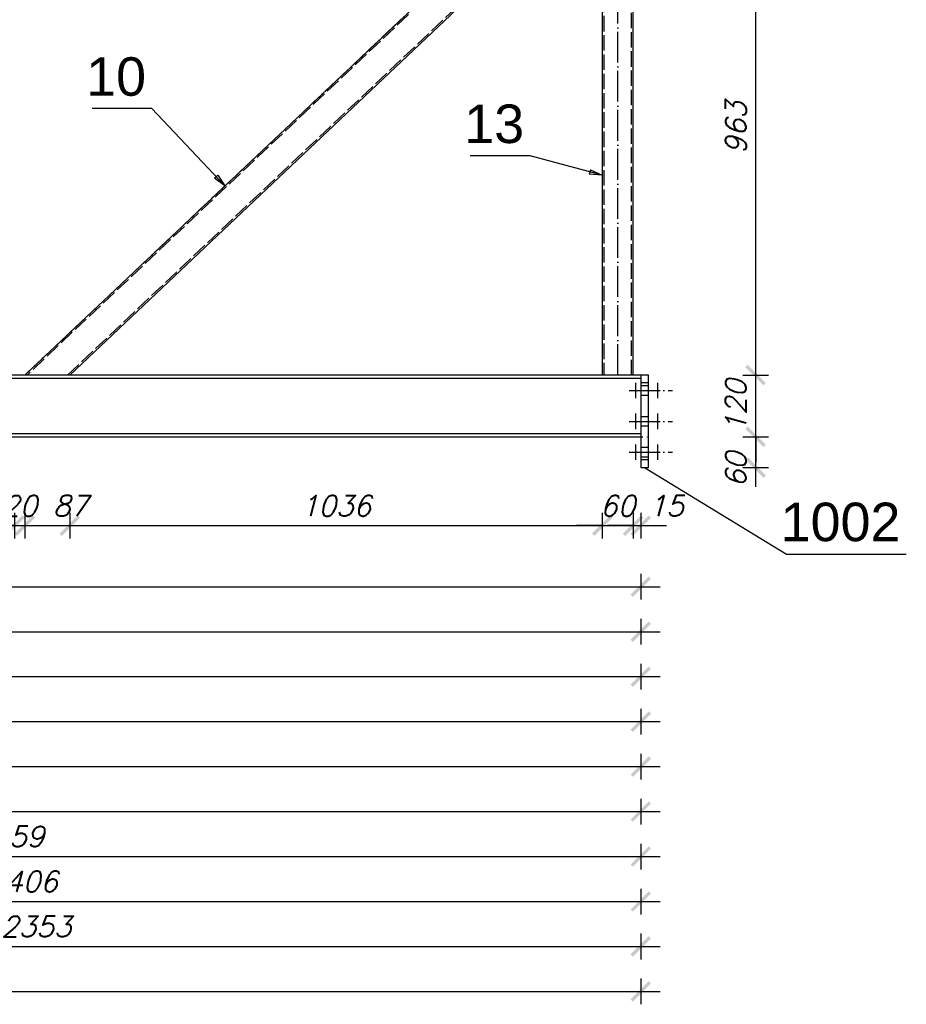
# Model space of a CAD drawing. Header units: millimetres. Extents: x 1814 to 94182, y 11562 to 49454.
# Tile 208 of 256: x 14707 to 14879, y 28659 to 28851. Entities that reach past the tile are written whole.
import ezdxf

# ---------------------------------------------------------------- set-up
doc = ezdxf.new("R2010")
doc.units = ezdxf.units.MM
doc.linetypes.add('ACAD_ISO02W100', pattern=[15, 12, -3])
doc.linetypes.add('ACAD_ISO04W100', pattern=[30, 24, -3, 0, -3])
doc.layers.add('wymiar', color=135, linetype='Continuous', lineweight=9)
doc.styles.add('ARIAL', font='arial.ttf')
doc.styles.add('WYMIARY', font='simplex.shx', dxfattribs={"oblique": 15})
doc.dimstyles.new('1-25', dxfattribs={"dimscale": 25, "dimtxt": 0.16, "dimasz": 0.2, "dimexe": 0.1, "dimexo": 0.1, "dimgap": 0.075, "dimtad": 1, "dimdec": 0, "dimlfac": 10, "dimrnd": 0.01, "dimzin": 9, "dimtxsty": 'WYMIARY', "dimblk": 'ARCHTICK', "dimcen": 0.2, "dimdle": 0.15, "dimadec": 1, "dimazin": 1, "dimtfac": 1, "dimtdec": 0, "dimtix": 1, "dimtmove": 2, "dimatfit": 3, "dimldrblk": 'ARCHTICK', "dimfxl": 0, "dimarcsym": 0})

# ---------------------------------------------------------------- blocks, each defined once
blk = doc.blocks.new('_ARCHTICK')
at = {"color": 0, "linetype": 'ByBlock', "lineweight": -2}
blk.add_solid([(0.398, 0.309), (0.309, 0.398), (-0.309, -0.398), (-0.398, -0.309)], dxfattribs=at)
blk = doc.blocks.new('*D565')
at = {"layer": 'Defpoints', "color": 0}
for p in [(14827.61, 28769.52), (14849.97, 28769.52), (14828.36, 28763.52)]:
    blk.add_point(p, dxfattribs=at)
at = {"layer": 'wymiar', "color": 0, "lineweight": -2}
for p, q in [((14849.97, 28759.77), (14849.97, 28773.27)), ((14847.47, 28769.52), (14852.47, 28769.52)), ((14847.47, 28763.52), (14852.47, 28763.52))]:
    blk.add_line(p, q, dxfattribs=at)
at = {"layer": 'wymiar', "color": 0, "lineweight": -2, "xscale": 5, "yscale": 5, "zscale": 5}
for p, rotation in [((14849.97, 28769.52), 90), ((14849.97, 28763.52), 270)]:
    blk.add_blockref('_ARCHTICK', p, dxfattribs=dict(at, rotation=rotation))
at = {"layer": 'wymiar', "color": 0, "insert": (14846.1, 28763.12), "char_height": 4, "attachment_point": 5, "rotation": 90, "style": 'WYMIARY'}
blk.add_mtext('60', dxfattribs=at)
blk = doc.blocks.new('*D566')
at = {"layer": 'Defpoints', "color": 0}
for p in [(14829.11, 28781.52), (14849.97, 28781.52), (14827.61, 28769.52)]:
    blk.add_point(p, dxfattribs=at)
at = {"layer": 'wymiar', "color": 0, "lineweight": -2}
for p, q in [((14849.97, 28781.52), (14849.97, 28786.52)), ((14847.47, 28781.52), (14852.47, 28781.52)), ((14849.97, 28769.52), (14849.97, 28781.52)), ((14847.47, 28769.52), (14852.47, 28769.52)), ((14849.97, 28769.52), (14849.97, 28764.52))]:
    blk.add_line(p, q, dxfattribs=at)
at = {"layer": 'wymiar', "color": 0, "lineweight": -2, "xscale": 5, "yscale": 5, "zscale": 5}
for p, rotation in [((14849.97, 28781.52), 270), ((14849.97, 28769.52), 90)]:
    blk.add_blockref('_ARCHTICK', p, dxfattribs=dict(at, rotation=rotation))
at = {"layer": 'wymiar', "color": 0, "insert": (14846.1, 28775.52), "char_height": 4, "attachment_point": 5, "rotation": 90, "style": 'WYMIARY'}
blk.add_mtext('120', dxfattribs=at)
blk = doc.blocks.new('*D567')
at = {"layer": 'Defpoints', "color": 0}
for p in [(14827.61, 28877.79), (14849.97, 28877.79), (14829.11, 28781.52)]:
    blk.add_point(p, dxfattribs=at)
at = {"layer": 'wymiar', "color": 0, "lineweight": -2}
for p, q in [((14849.97, 28777.77), (14849.97, 28881.54)), ((14847.47, 28877.79), (14852.47, 28877.79)), ((14847.47, 28781.52), (14852.47, 28781.52))]:
    blk.add_line(p, q, dxfattribs=at)
at = {"layer": 'wymiar', "color": 0, "lineweight": -2, "xscale": 5, "yscale": 5, "zscale": 5}
for p, rotation in [((14849.97, 28877.79), 90), ((14849.97, 28781.52), 270)]:
    blk.add_blockref('_ARCHTICK', p, dxfattribs=dict(at, rotation=rotation))
at = {"layer": 'wymiar', "color": 0, "insert": (14846.1, 28829.66), "char_height": 4, "attachment_point": 5, "rotation": 90, "style": 'WYMIARY'}
blk.add_mtext('963', dxfattribs=at)
blk = doc.blocks.new('*D585')
at = {"layer": 'Defpoints', "color": 0}
for p in [(14696.44, 28781.52), (14705.76, 28781.52), (14705.76, 28752.23)]:
    blk.add_point(p, dxfattribs=at)
at = {"layer": 'wymiar', "color": 0, "lineweight": -2}
for p, q in [((14696.44, 28754.73), (14696.44, 28749.73)), ((14705.76, 28754.73), (14705.76, 28749.73)), ((14692.69, 28752.23), (14709.51, 28752.23))]:
    blk.add_line(p, q, dxfattribs=at)
at = {"layer": 'wymiar', "color": 0, "lineweight": -2, "xscale": 5, "yscale": 5, "zscale": 5, "rotation": 180}
blk.add_blockref('_ARCHTICK', (14696.44, 28752.23), dxfattribs=at)
at = {"layer": 'wymiar', "color": 0, "lineweight": -2, "xscale": 5, "yscale": 5, "zscale": 5}
blk.add_blockref('_ARCHTICK', (14705.76, 28752.23), dxfattribs=at)
at = {"layer": 'wymiar', "color": 0, "insert": (14696.36, 28756.1), "char_height": 4, "attachment_point": 5, "style": 'WYMIARY'}
blk.add_mtext('93', dxfattribs=at)
blk = doc.blocks.new('*D586')
at = {"layer": 'Defpoints', "color": 0}
for p in [(14705.76, 28781.52), (14707.76, 28781.52), (14707.76, 28752.23)]:
    blk.add_point(p, dxfattribs=at)
at = {"layer": 'wymiar', "color": 0, "lineweight": -2}
for p, q in [((14705.76, 28754.73), (14705.76, 28749.73)), ((14707.76, 28754.73), (14707.76, 28749.73)), ((14705.76, 28752.23), (14700.76, 28752.23)), ((14705.76, 28752.23), (14707.76, 28752.23)), ((14707.76, 28752.23), (14712.76, 28752.23))]:
    blk.add_line(p, q, dxfattribs=at)
at = {"layer": 'wymiar', "color": 0, "lineweight": -2, "xscale": 5, "yscale": 5, "zscale": 5}
blk.add_blockref('_ARCHTICK', (14705.76, 28752.23), dxfattribs=at)
at = {"layer": 'wymiar', "color": 0, "lineweight": -2, "xscale": 5, "yscale": 5, "zscale": 5, "rotation": 180}
blk.add_blockref('_ARCHTICK', (14707.76, 28752.23), dxfattribs=at)
at = {"layer": 'wymiar', "color": 0, "insert": (14706.76, 28756.1), "char_height": 4, "attachment_point": 5, "style": 'WYMIARY'}
blk.add_mtext('20', dxfattribs=at)
blk = doc.blocks.new('*D587')
at = {"layer": 'Defpoints', "color": 0}
for p in [(14707.76, 28781.52), (14716.5, 28781.52), (14716.5, 28752.23)]:
    blk.add_point(p, dxfattribs=at)
at = {"layer": 'wymiar', "color": 0, "lineweight": -2}
for p, q in [((14707.76, 28754.73), (14707.76, 28749.73)), ((14716.5, 28754.73), (14716.5, 28749.73)), ((14704.01, 28752.23), (14720.25, 28752.23))]:
    blk.add_line(p, q, dxfattribs=at)
at = {"layer": 'wymiar', "color": 0, "lineweight": -2, "xscale": 5, "yscale": 5, "zscale": 5, "rotation": 180}
blk.add_blockref('_ARCHTICK', (14707.76, 28752.23), dxfattribs=at)
at = {"layer": 'wymiar', "color": 0, "lineweight": -2, "xscale": 5, "yscale": 5, "zscale": 5}
blk.add_blockref('_ARCHTICK', (14716.5, 28752.23), dxfattribs=at)
at = {"layer": 'wymiar', "color": 0, "insert": (14716.66, 28756.1), "char_height": 4, "attachment_point": 5, "style": 'WYMIARY'}
blk.add_mtext('87', dxfattribs=at)
blk = doc.blocks.new('*D588')
at = {"layer": 'Defpoints', "color": 0}
for p in [(14716.5, 28781.52), (14820.11, 28781.52), (14820.11, 28752.23)]:
    blk.add_point(p, dxfattribs=at)
at = {"layer": 'wymiar', "color": 0, "lineweight": -2}
for p, q in [((14716.5, 28754.73), (14716.5, 28749.73)), ((14820.11, 28754.73), (14820.11, 28749.73)), ((14712.75, 28752.23), (14823.86, 28752.23))]:
    blk.add_line(p, q, dxfattribs=at)
at = {"layer": 'wymiar', "color": 0, "lineweight": -2, "xscale": 5, "yscale": 5, "zscale": 5, "rotation": 180}
blk.add_blockref('_ARCHTICK', (14716.5, 28752.23), dxfattribs=at)
at = {"layer": 'wymiar', "color": 0, "lineweight": -2, "xscale": 5, "yscale": 5, "zscale": 5}
blk.add_blockref('_ARCHTICK', (14820.11, 28752.23), dxfattribs=at)
at = {"layer": 'wymiar', "color": 0, "insert": (14768.3, 28756.1), "char_height": 4, "attachment_point": 5, "style": 'WYMIARY'}
blk.add_mtext('1036', dxfattribs=at)
blk = doc.blocks.new('*D589')
at = {"layer": 'Defpoints', "color": 0}
for p in [(14820.11, 28781.52), (14826.11, 28781.52), (14826.11, 28752.23)]:
    blk.add_point(p, dxfattribs=at)
at = {"layer": 'wymiar', "color": 0, "lineweight": -2}
for p, q in [((14820.11, 28754.73), (14820.11, 28749.73)), ((14826.11, 28754.73), (14826.11, 28749.73)), ((14820.11, 28752.23), (14815.11, 28752.23)), ((14820.11, 28752.23), (14826.11, 28752.23)), ((14826.11, 28752.23), (14831.11, 28752.23))]:
    blk.add_line(p, q, dxfattribs=at)
at = {"layer": 'wymiar', "color": 0, "lineweight": -2, "xscale": 5, "yscale": 5, "zscale": 5}
blk.add_blockref('_ARCHTICK', (14820.11, 28752.23), dxfattribs=at)
at = {"layer": 'wymiar', "color": 0, "lineweight": -2, "xscale": 5, "yscale": 5, "zscale": 5, "rotation": 180}
blk.add_blockref('_ARCHTICK', (14826.11, 28752.23), dxfattribs=at)
at = {"layer": 'wymiar', "color": 0, "insert": (14823.11, 28756.1), "char_height": 4, "attachment_point": 5, "style": 'WYMIARY'}
blk.add_mtext('60', dxfattribs=at)
blk = doc.blocks.new('*D590')
at = {"layer": 'Defpoints', "color": 0}
for p in [(14826.11, 28781.52), (14827.61, 28781.52), (14827.61, 28752.23)]:
    blk.add_point(p, dxfattribs=at)
at = {"layer": 'wymiar', "color": 0, "lineweight": -2}
for p, q in [((14826.11, 28754.73), (14826.11, 28749.73)), ((14827.61, 28754.73), (14827.61, 28749.73)), ((14826.11, 28752.23), (14821.11, 28752.23)), ((14826.11, 28752.23), (14827.61, 28752.23)), ((14827.61, 28752.23), (14832.61, 28752.23))]:
    blk.add_line(p, q, dxfattribs=at)
at = {"layer": 'wymiar', "color": 0, "lineweight": -2, "xscale": 5, "yscale": 5, "zscale": 5}
blk.add_blockref('_ARCHTICK', (14826.11, 28752.23), dxfattribs=at)
at = {"layer": 'wymiar', "color": 0, "lineweight": -2, "xscale": 5, "yscale": 5, "zscale": 5, "rotation": 180}
blk.add_blockref('_ARCHTICK', (14827.61, 28752.23), dxfattribs=at)
at = {"layer": 'wymiar', "color": 0, "insert": (14832.54, 28756.1), "char_height": 4, "attachment_point": 5, "style": 'WYMIARY'}
blk.add_mtext('15', dxfattribs=at)
blk = doc.blocks.new('*D600')
at = {"layer": 'Defpoints', "color": 0}
for p in [(13865.91, 28769.52), (14827.61, 28769.52), (14827.61, 28661.6)]:
    blk.add_point(p, dxfattribs=at)
at = {"layer": 'wymiar', "color": 0, "lineweight": -2}
for p, q in [((13865.91, 28664.1), (13865.91, 28659.1)), ((14827.61, 28664.1), (14827.61, 28659.1)), ((13862.16, 28661.6), (14831.36, 28661.6))]:
    blk.add_line(p, q, dxfattribs=at)
at = {"layer": 'wymiar', "color": 0, "lineweight": -2, "xscale": 5, "yscale": 5, "zscale": 5, "rotation": 180}
blk.add_blockref('_ARCHTICK', (13865.91, 28661.6), dxfattribs=at)
at = {"layer": 'wymiar', "color": 0, "lineweight": -2, "xscale": 5, "yscale": 5, "zscale": 5}
blk.add_blockref('_ARCHTICK', (14827.61, 28661.6), dxfattribs=at)
at = {"layer": 'wymiar', "color": 0, "insert": (14346.76, 28665.48), "char_height": 4, "attachment_point": 5, "style": 'WYMIARY'}
blk.add_mtext('9617', dxfattribs=at)
blk = doc.blocks.new('*D602')
at = {"layer": 'Defpoints', "color": 0}
for p in [(14101.75, 28770.15), (14827.61, 28770.15), (14827.61, 28740.35)]:
    blk.add_point(p, dxfattribs=at)
at = {"layer": 'wymiar', "color": 0, "lineweight": -2}
for p, q in [((14101.75, 28742.85), (14101.75, 28737.85)), ((14827.61, 28742.85), (14827.61, 28737.85)), ((14098, 28740.35), (14831.36, 28740.35))]:
    blk.add_line(p, q, dxfattribs=at)
at = {"layer": 'wymiar', "color": 0, "lineweight": -2, "xscale": 5, "yscale": 5, "zscale": 5, "rotation": 180}
blk.add_blockref('_ARCHTICK', (14101.75, 28740.35), dxfattribs=at)
at = {"layer": 'wymiar', "color": 0, "lineweight": -2, "xscale": 5, "yscale": 5, "zscale": 5}
blk.add_blockref('_ARCHTICK', (14827.61, 28740.35), dxfattribs=at)
at = {"layer": 'wymiar', "color": 0, "insert": (14464.68, 28744.23), "char_height": 4, "attachment_point": 5, "style": 'WYMIARY'}
blk.add_mtext('7259', dxfattribs=at)
blk = doc.blocks.new('*D604')
at = {"layer": 'Defpoints', "color": 0}
for p in [(14107.06, 28770.15), (14827.61, 28770.15), (14827.61, 28731.6)]:
    blk.add_point(p, dxfattribs=at)
at = {"layer": 'wymiar', "color": 0, "lineweight": -2}
for p, q in [((14107.06, 28734.1), (14107.06, 28729.1)), ((14827.61, 28734.1), (14827.61, 28729.1)), ((14103.31, 28731.6), (14831.36, 28731.6))]:
    blk.add_line(p, q, dxfattribs=at)
at = {"layer": 'wymiar', "color": 0, "lineweight": -2, "xscale": 5, "yscale": 5, "zscale": 5, "rotation": 180}
blk.add_blockref('_ARCHTICK', (14107.06, 28731.6), dxfattribs=at)
at = {"layer": 'wymiar', "color": 0, "lineweight": -2, "xscale": 5, "yscale": 5, "zscale": 5}
blk.add_blockref('_ARCHTICK', (14827.61, 28731.6), dxfattribs=at)
at = {"layer": 'wymiar', "color": 0, "insert": (14467.34, 28735.48), "char_height": 4, "attachment_point": 5, "style": 'WYMIARY'}
blk.add_mtext('7206', dxfattribs=at)
blk = doc.blocks.new('*D606')
at = {"layer": 'Defpoints', "color": 0}
for p in [(14112.35, 28770.15), (14827.61, 28770.15), (14827.61, 28722.85)]:
    blk.add_point(p, dxfattribs=at)
at = {"layer": 'wymiar', "color": 0, "lineweight": -2}
for p, q in [((14112.35, 28725.35), (14112.35, 28720.35)), ((14827.61, 28725.35), (14827.61, 28720.35)), ((14108.6, 28722.85), (14831.36, 28722.85))]:
    blk.add_line(p, q, dxfattribs=at)
at = {"layer": 'wymiar', "color": 0, "lineweight": -2, "xscale": 5, "yscale": 5, "zscale": 5, "rotation": 180}
blk.add_blockref('_ARCHTICK', (14112.35, 28722.85), dxfattribs=at)
at = {"layer": 'wymiar', "color": 0, "lineweight": -2, "xscale": 5, "yscale": 5, "zscale": 5}
blk.add_blockref('_ARCHTICK', (14827.61, 28722.85), dxfattribs=at)
at = {"layer": 'wymiar', "color": 0, "insert": (14469.98, 28726.73), "char_height": 4, "attachment_point": 5, "style": 'WYMIARY'}
blk.add_mtext('7153', dxfattribs=at)
blk = doc.blocks.new('*D608')
at = {"layer": 'Defpoints', "color": 0}
for p in [(14341.76, 28770.15), (14827.61, 28769.52), (14827.61, 28714.1)]:
    blk.add_point(p, dxfattribs=at)
at = {"layer": 'wymiar', "color": 0, "lineweight": -2}
for p, q in [((14341.76, 28716.6), (14341.76, 28711.6)), ((14827.61, 28716.6), (14827.61, 28711.6)), ((14338.01, 28714.1), (14831.36, 28714.1))]:
    blk.add_line(p, q, dxfattribs=at)
at = {"layer": 'wymiar', "color": 0, "lineweight": -2, "xscale": 5, "yscale": 5, "zscale": 5, "rotation": 180}
blk.add_blockref('_ARCHTICK', (14341.76, 28714.1), dxfattribs=at)
at = {"layer": 'wymiar', "color": 0, "lineweight": -2, "xscale": 5, "yscale": 5, "zscale": 5}
blk.add_blockref('_ARCHTICK', (14827.61, 28714.1), dxfattribs=at)
at = {"layer": 'wymiar', "color": 0, "insert": (14584.69, 28717.98), "char_height": 4, "attachment_point": 5, "style": 'WYMIARY'}
blk.add_mtext('4859', dxfattribs=at)
blk = doc.blocks.new('*D610')
at = {"layer": 'Defpoints', "color": 0}
for p in [(14347.06, 28770.15), (14827.61, 28769.52), (14827.61, 28705.35)]:
    blk.add_point(p, dxfattribs=at)
at = {"layer": 'wymiar', "color": 0, "lineweight": -2}
for p, q in [((14347.06, 28707.85), (14347.06, 28702.85)), ((14827.61, 28707.85), (14827.61, 28702.85)), ((14343.31, 28705.35), (14831.36, 28705.35))]:
    blk.add_line(p, q, dxfattribs=at)
at = {"layer": 'wymiar', "color": 0, "lineweight": -2, "xscale": 5, "yscale": 5, "zscale": 5, "rotation": 180}
blk.add_blockref('_ARCHTICK', (14347.06, 28705.35), dxfattribs=at)
at = {"layer": 'wymiar', "color": 0, "lineweight": -2, "xscale": 5, "yscale": 5, "zscale": 5}
blk.add_blockref('_ARCHTICK', (14827.61, 28705.35), dxfattribs=at)
at = {"layer": 'wymiar', "color": 0, "insert": (14587.34, 28709.23), "char_height": 4, "attachment_point": 5, "style": 'WYMIARY'}
blk.add_mtext('4806', dxfattribs=at)
blk = doc.blocks.new('*D612')
at = {"layer": 'Defpoints', "color": 0}
for p in [(14352.36, 28770.15), (14827.61, 28769.52), (14827.61, 28696.6)]:
    blk.add_point(p, dxfattribs=at)
at = {"layer": 'wymiar', "color": 0, "lineweight": -2}
for p, q in [((14352.36, 28699.1), (14352.36, 28694.1)), ((14827.61, 28699.1), (14827.61, 28694.1)), ((14348.61, 28696.6), (14831.36, 28696.6))]:
    blk.add_line(p, q, dxfattribs=at)
at = {"layer": 'wymiar', "color": 0, "lineweight": -2, "xscale": 5, "yscale": 5, "zscale": 5, "rotation": 180}
blk.add_blockref('_ARCHTICK', (14352.36, 28696.6), dxfattribs=at)
at = {"layer": 'wymiar', "color": 0, "lineweight": -2, "xscale": 5, "yscale": 5, "zscale": 5}
blk.add_blockref('_ARCHTICK', (14827.61, 28696.6), dxfattribs=at)
at = {"layer": 'wymiar', "color": 0, "insert": (14589.99, 28700.48), "char_height": 4, "attachment_point": 5, "style": 'WYMIARY'}
blk.add_mtext('4753', dxfattribs=at)
blk = doc.blocks.new('*D614')
at = {"layer": 'Defpoints', "color": 0}
for p in [(14581.76, 28770.15), (14827.61, 28769.52), (14827.61, 28687.85)]:
    blk.add_point(p, dxfattribs=at)
at = {"layer": 'wymiar', "color": 0, "lineweight": -2}
for p, q in [((14581.76, 28690.35), (14581.76, 28685.35)), ((14827.61, 28690.35), (14827.61, 28685.35)), ((14578.01, 28687.85), (14831.36, 28687.85))]:
    blk.add_line(p, q, dxfattribs=at)
at = {"layer": 'wymiar', "color": 0, "lineweight": -2, "xscale": 5, "yscale": 5, "zscale": 5, "rotation": 180}
blk.add_blockref('_ARCHTICK', (14581.76, 28687.85), dxfattribs=at)
at = {"layer": 'wymiar', "color": 0, "lineweight": -2, "xscale": 5, "yscale": 5, "zscale": 5}
blk.add_blockref('_ARCHTICK', (14827.61, 28687.85), dxfattribs=at)
at = {"layer": 'wymiar', "color": 0, "insert": (14704.69, 28691.73), "char_height": 4, "attachment_point": 5, "style": 'WYMIARY'}
blk.add_mtext('2459', dxfattribs=at)
blk = doc.blocks.new('*D616')
at = {"layer": 'Defpoints', "color": 0}
for p in [(14587.06, 28770.21), (14827.61, 28769.52), (14827.61, 28679.1)]:
    blk.add_point(p, dxfattribs=at)
at = {"layer": 'wymiar', "color": 0, "lineweight": -2}
for p, q in [((14587.06, 28681.6), (14587.06, 28676.6)), ((14827.61, 28681.6), (14827.61, 28676.6)), ((14583.31, 28679.1), (14831.36, 28679.1))]:
    blk.add_line(p, q, dxfattribs=at)
at = {"layer": 'wymiar', "color": 0, "lineweight": -2, "xscale": 5, "yscale": 5, "zscale": 5, "rotation": 180}
blk.add_blockref('_ARCHTICK', (14587.06, 28679.1), dxfattribs=at)
at = {"layer": 'wymiar', "color": 0, "lineweight": -2, "xscale": 5, "yscale": 5, "zscale": 5}
blk.add_blockref('_ARCHTICK', (14827.61, 28679.1), dxfattribs=at)
at = {"layer": 'wymiar', "color": 0, "insert": (14707.34, 28682.98), "char_height": 4, "attachment_point": 5, "style": 'WYMIARY'}
blk.add_mtext('2406', dxfattribs=at)
blk = doc.blocks.new('*D618')
at = {"layer": 'Defpoints', "color": 0}
for p in [(14592.36, 28770.15), (14827.61, 28769.52), (14827.61, 28670.35)]:
    blk.add_point(p, dxfattribs=at)
at = {"layer": 'wymiar', "color": 0, "lineweight": -2}
for p, q in [((14592.36, 28672.85), (14592.36, 28667.85)), ((14827.61, 28672.85), (14827.61, 28667.85)), ((14588.61, 28670.35), (14831.36, 28670.35))]:
    blk.add_line(p, q, dxfattribs=at)
at = {"layer": 'wymiar', "color": 0, "lineweight": -2, "xscale": 5, "yscale": 5, "zscale": 5, "rotation": 180}
blk.add_blockref('_ARCHTICK', (14592.36, 28670.35), dxfattribs=at)
at = {"layer": 'wymiar', "color": 0, "lineweight": -2, "xscale": 5, "yscale": 5, "zscale": 5}
blk.add_blockref('_ARCHTICK', (14827.61, 28670.35), dxfattribs=at)
at = {"layer": 'wymiar', "color": 0, "insert": (14709.99, 28674.23), "char_height": 4, "attachment_point": 5, "style": 'WYMIARY'}
blk.add_mtext('2353', dxfattribs=at)

msp = doc.modelspace()

# ---------------------------------------------------------------- linework, layer by layer
at = {"color": 145, "linetype": 'Continuous', "ltscale": 0.25}
for p, q in [((14809.211, 28877.423), (14707.761, 28781.522)), ((14716.495, 28781.522), (14818.134, 28877.602)), ((14820.111, 28877.641), (14820.111, 28781.522)), ((14826.111, 28781.522), (14826.111, 28877.761)), ((14827.611, 28781.522), (13865.911, 28781.522)), ((14829.111, 28781.522), (14827.611, 28781.522)), ((14827.611, 28781.522), (14827.611, 28781.407)), ((14827.611, 28781.407), (14827.611, 28781.082)), ((14827.611, 28781.082), (14827.611, 28780.596)), ((14829.111, 28781.407), (14829.111, 28781.522)), ((14829.111, 28781.082), (14829.111, 28781.407)), ((14829.111, 28780.596), (14829.111, 28781.082)), ((14587.061, 28780.892), (14827.611, 28780.892)), ((14827.611, 28780.596), (14827.611, 28780.022)), ((14829.111, 28780.022), (14827.611, 28780.022)), ((14827.611, 28780.022), (14827.611, 28765.019)), ((14829.111, 28780.022), (14829.111, 28780.596)), ((14829.111, 28765.019), (14829.111, 28780.022)), ((13865.911, 28769.522), (14827.611, 28769.522)), ((14587.061, 28770.152), (14827.611, 28770.152)), ((14829.111, 28765.019), (14827.611, 28765.019)), ((14827.611, 28765.019), (14827.611, 28764.445)), ((14827.611, 28764.445), (14827.611, 28763.959)), ((14827.611, 28763.959), (14827.611, 28763.633)), ((14829.111, 28764.445), (14829.111, 28765.019)), ((14829.111, 28763.959), (14829.111, 28764.445)), ((14829.111, 28763.633), (14829.111, 28763.959)), ((14827.611, 28763.633), (14827.611, 28763.519)), ((14827.611, 28763.519), (14829.111, 28763.519)), ((14829.111, 28763.519), (14829.111, 28763.633))]:
    msp.add_line(p, q, dxfattribs=at)
at = {"color": 10, "linetype": 'ACAD_ISO04W100', "ltscale": 0.25}
for p, q in [((14809.211, 28877.423), (14707.761, 28781.522)), ((14823.111, 28781.522), (14823.111, 28877.702)), ((14826.659, 28777.02), (14826.659, 28780.02)), ((14826.659, 28777.02), (14826.659, 28780.02)), ((14830.914, 28777.02), (14830.914, 28780.02)), ((14830.914, 28777.02), (14830.914, 28780.02)), ((14825.359, 28778.52), (14833.764, 28778.52)), ((14825.359, 28778.52), (14833.764, 28778.52)), ((14826.659, 28778.52), (14826.659, 28778.52)), ((14826.659, 28778.52), (14826.659, 28778.52)), ((14830.914, 28778.52), (14830.914, 28778.52)), ((14830.914, 28778.52), (14830.914, 28778.52)), ((14826.659, 28771.02), (14826.659, 28774.02)), ((14826.659, 28771.02), (14826.659, 28774.02)), ((14830.914, 28771.02), (14830.914, 28774.02)), ((14830.914, 28771.02), (14830.914, 28774.02)), ((14825.359, 28772.52), (14833.764, 28772.52)), ((14825.359, 28772.52), (14833.764, 28772.52)), ((14826.659, 28772.52), (14826.659, 28772.52)), ((14826.659, 28772.52), (14826.659, 28772.52)), ((14830.914, 28772.52), (14830.914, 28772.52)), ((14830.914, 28772.52), (14830.914, 28772.52)), ((13864.411, 28769.522), (14829.111, 28769.522)), ((14826.659, 28765.02), (14826.659, 28768.02)), ((14826.659, 28765.02), (14826.659, 28768.02)), ((14830.914, 28765.02), (14830.914, 28768.02)), ((14830.914, 28765.02), (14830.914, 28768.02)), ((14825.359, 28766.52), (14833.764, 28766.52)), ((14825.359, 28766.52), (14833.764, 28766.52)), ((14826.659, 28766.52), (14826.659, 28766.52)), ((14826.659, 28766.52), (14826.659, 28766.52)), ((14830.914, 28766.52), (14830.914, 28766.52)), ((14830.914, 28766.52), (14830.914, 28766.52))]:
    msp.add_line(p, q, dxfattribs=at)
at = {"color": 84, "linetype": 'ACAD_ISO02W100', "ltscale": 0.25}
for p, q in [((14809.657, 28877.432), (14708.198, 28781.522)), ((14716.059, 28781.522), (14817.688, 28877.593)), ((14820.411, 28877.647), (14820.411, 28781.522)), ((14825.811, 28781.522), (14825.811, 28877.755)), ((14829.111, 28779.42), (14827.611, 28779.42)), ((14827.611, 28777.62), (14829.111, 28777.62)), ((14829.111, 28773.42), (14827.611, 28773.42)), ((14827.611, 28771.62), (14829.111, 28771.62)), ((14829.111, 28767.42), (14827.611, 28767.42)), ((14827.611, 28765.62), (14829.111, 28765.62))]:
    msp.add_line(p, q, dxfattribs=at)
at = {"color": 0, "linetype": 'ByBlock', "lineweight": -2}
for p, q in [((14817.804, 28821.449, -1158.476), (14817.589, 28820.644, -1158.476)), ((14817.804, 28821.449, -1158.476), (14820.111, 28820.4, -1158.476)), ((14745.285, 28820.434, -1158.476), (14744.679, 28819.861, -1158.476)), ((14746.7, 28818.331, -1158.476), (14744.679, 28819.861, -1158.476)), ((14745.285, 28820.434, -1158.476), (14746.7, 28818.331, -1158.476)), ((14820.111, 28820.4, -1158.476), (14817.589, 28820.644, -1158.476))]:
    msp.add_line(p, q, dxfattribs=at)
at = {"color": 7}
for points in [[(14746.7, 28818.331), (14732.49, 28833.362), (14720.836, 28833.362)], [(14820.111, 28820.4), (14806.061, 28824.164), (14794.407, 28824.164)], [(14828.361, 28763.519), (14855.964, 28746.705), (14879.272, 28746.705)]]:
    msp.add_lwpolyline(points, dxfattribs=at)

# ---------------------------------------------------------------- texts
at = {"color": 7, "style": 'ARIAL'}
for s, p in [('10', (14719.695, 28835.862)), ('13', (14793.266, 28826.664)), ('1002', (14854.823, 28749.205))]:
    msp.add_text(s, height=7.5, dxfattribs=at).set_placement(p)

# ---------------------------------------------------------------- dimensions: what is measured, and where the dimension line sits
at = {"layer": 'wymiar'}
for base, p1, p2, picture, middle in [((14849.973, 28877.792), (14829.111, 28781.522), (14827.611, 28877.792), '*D567', (14846.098, 28829.657)), ((14849.973, 28781.522), (14827.611, 28769.522), (14829.111, 28781.522), '*D566', (14846.098, 28775.522))]:
    dim = msp.add_linear_dim(base=base, p1=p1, p2=p2, angle=90, dimstyle='1-25', dxfattribs=at)
    dim.commit()
    dim.dimension.update_dxf_attribs({"geometry": picture, "text_midpoint": middle})
for base, p1, p2, picture, middle in [((14705.761, 28752.225), (14696.443, 28781.522), (14705.761, 28781.522), '*D585', (14696.359, 28756.1)), ((14716.495, 28752.225), (14707.761, 28781.522), (14716.495, 28781.522), '*D587', (14716.662, 28756.1)), ((14827.611, 28752.225), (14826.111, 28781.522), (14827.611, 28781.522), '*D590', (14832.537, 28756.1))]:
    dim = msp.add_linear_dim(base=base, p1=p1, p2=p2, dimstyle='1-25', dxfattribs=at)
    dim.commit()
    dim.dimension.update_dxf_attribs({"geometry": picture, "text_midpoint": middle, "dimtype": 160})
for base, p1, p2, picture, middle in [((14707.761, 28752.225), (14705.761, 28781.522), (14707.761, 28781.522), '*D586', (14706.761, 28756.1)), ((14820.111, 28752.225), (14716.495, 28781.522), (14820.111, 28781.522), '*D588', (14768.303, 28756.1)), ((14826.111, 28752.225), (14820.111, 28781.522), (14826.111, 28781.522), '*D589', (14823.111, 28756.1)), ((14827.611, 28661.602), (13865.911, 28769.522), (14827.611, 28769.522), '*D600', (14346.761, 28665.477)), ((14827.611, 28740.352), (14101.751, 28770.152), (14827.611, 28770.152), '*D602', (14464.681, 28744.227)), ((14827.6111, 28731.6016), (14107.0612, 28770.1516), (14827.6111, 28770.1516), '*D604', (14467.3362, 28735.4766)), ((14827.611, 28722.852), (14112.351, 28770.152), (14827.611, 28770.152), '*D606', (14469.981, 28726.727)), ((14827.6111, 28714.1016), (14341.7612, 28770.1516), (14827.6111, 28769.5216), '*D608', (14584.6862, 28717.9766)), ((14827.6112095, 28705.3515683), (14347.0612089, 28770.1515954), (14827.6112095, 28769.5215955), '*D610', (14587.3362092, 28709.2265683)), ((14827.6111, 28696.6016), (14352.3612, 28770.1516), (14827.6111, 28769.5216), '*D612', (14589.9862, 28700.4766)), ((14827.6111, 28687.8516), (14581.7612, 28770.1516), (14827.6111, 28769.5216), '*D614', (14704.6862, 28691.7266)), ((14827.6112095, 28679.1015683), (14587.0612091, 28770.2086858), (14827.6112095, 28769.5215955), '*D616', (14707.3362093, 28682.9765683)), ((14827.6111, 28670.3516), (14592.3612, 28770.1516), (14827.6111, 28769.5216), '*D618', (14709.9862, 28674.2266))]:
    dim = msp.add_linear_dim(base=base, p1=p1, p2=p2, dimstyle='1-25', dxfattribs=at)
    dim.commit()
    dim.dimension.update_dxf_attribs({"geometry": picture, "text_midpoint": middle})
dim = msp.add_linear_dim(base=(14849.973, 28769.522), p1=(14828.361, 28763.519), p2=(14827.611, 28769.522), angle=90, dimstyle='1-25', dxfattribs=at)
dim.commit()
dim.dimension.update_dxf_attribs({"geometry": '*D565', "text_midpoint": (14846.098, 28763.116), "dimtype": 160})

doc.saveas('drawing.dxf')
